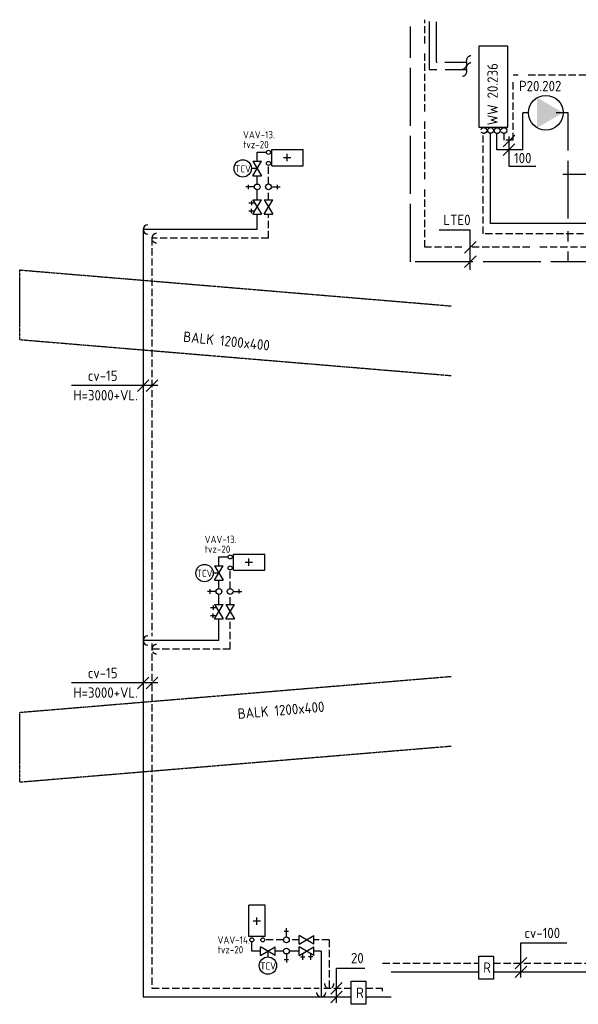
# Model space of a CAD drawing. Extents: x 7383 to 741080, y -570072 to -203000.
# Tile 6 of 45: x 336801 to 346461, y -286068 to -269047. Entities that reach past the tile are written whole.
import ezdxf

# ---------------------------------------------------------------- set-up
doc = ezdxf.new("R2010")
doc.units = 0
doc.header["$LTSCALE"] = 25
for name, pattern in [('2322105', [47, 40, -7]), ('2322106', [47, 5, -2, 5, -2, 5, -2, 5, -2, 5, -2, 5, -7]), ('2322107', [2000, 1000, 1000]), ('2322108', [7, 5, -2]), ('DASHED', [0.75, 0.5, -0.25]), ('DASHED2', [0.375, 0.25, -0.125]), ('HIDDEN', [0.375, 0.25, -0.125])]:
    doc.linetypes.add(name, pattern=pattern)
for name, color, linetype in [('000Vermogens2', 7, 'CONTINUOUS'), ('60', 7, 'CONTINUOUS'), ('60-CV', 3, 'CONTINUOUS'), ('61', 4, 'CONTINUOUS'), ('SYM-W', 7, 'CONTINUOUS'), ('WL5501--', 130, 'CONTINUOUS'), ('WL5501--_GKW-A', 4, 'CONTINUOUS'), ('WL5502--', 130, 'CONTINUOUS'), ('WL5502--_GKW-R', 4, 'HIDDEN'), ('WL55222-_LTEO-A', 2, 'CONTINUOUS'), ('WL55232-_LTEO-R', 2, 'HIDDEN'), ('WL561---_AANVOER', 10, 'CONTINUOUS'), ('WL561---_RETOUR', 10, 'CONTINUOUS'), ('WL5611--_CV-A', 3, 'CONTINUOUS'), ('WL5612--_CV-R', 3, 'DASHED2'), ('WM570---_MATEN-M', 7, 'CONTINUOUS')]:
    doc.layers.add(name, color=color, linetype=linetype)
doc.styles.add('ISO', font='ISO.SHX')

# ---------------------------------------------------------------- blocks, each defined once
blk = doc.blocks.new('$MAAT')
at = {"layer": 'SYM-W', "color": 1}
blk.add_line((1, 1), (-1, -1), dxfattribs=at)
blk = doc.blocks.new('9-21')
at = {"layer": '61', "color": 2}
blk.add_lwpolyline([(14, 2.5), (0, 2.5), (0, -2.5), (14, -2.5)], close=True, dxfattribs=at)
blk = doc.blocks.new('W3-41')
at = {"layer": 'SYM-W', "color": 2}
blk.add_circle((3, 0), 3, dxfattribs=at)
blk.add_solid([(6, 0), (1.5, 2.6), (1.5, -2.6)], dxfattribs=at)
blk = doc.blocks.new('3-12')
at = {"layer": 'SYM-W', "color": 2}
for p, q in [((-2.5, 1.5), (-2.5, -1.5)), ((2.5, 1.5), (-2.5, -1.5)), ((-2.5, 1.5), (2.5, -1.5)), ((0, 0), (0, 2)), ((2.5, 1.5), (2.5, -1.5))]:
    blk.add_line(p, q, dxfattribs=at)
blk.add_circle((0, 5), 3, dxfattribs=at)
blk = doc.blocks.new('W3-31')
at = {"layer": 'SYM-W', "color": 2}
for p, q in [((0, 1), (0, 4)), ((-0.75, 3), (0.75, 3))]:
    blk.add_line(p, q, dxfattribs=at)
blk.add_circle((0, 0), 1, dxfattribs=at)
blk = doc.blocks.new('A$C7BF441B9')
at = {"layer": '60', "color": 7}
for q in [(14978, -12168), (15442, -12681)]:
    blk.add_line((14978, -12681), q, dxfattribs=at)
at = {"layer": '60', "color": 1}
blk.add_line((15909, -12819), (16346, -12819), dxfattribs=at)
at = {"layer": '60-CV', "color": 3, "linetype": 'DASHED'}
for p, q in [((14830, -10980), (14830, -10980)), ((12791, -26942), (12791, -26892))]:
    blk.add_line(p, q, dxfattribs=at)
at = {"layer": '60-CV', "color": 3}
blk.add_line((14980, -10980), (14980, -10980), dxfattribs=at)
at = {"layer": '60-CV', "color": 7}
for p, q in [((8901, -16474), (7410, -16474)), ((8901, -21614), (7410, -21614)), ((15182, -26108), (15979, -26108)), ((15182, -26708), (15182, -26108)), ((11994, -26542), (12481, -26542)), ((11994, -27142), (11994, -26542))]:
    blk.add_line(p, q, dxfattribs=at)
at = {"layer": '60-CV', "color": 2, "linetype": 'Continuous'}
for points in [[(14706, -26735), (14456, -26735), (14456, -26335), (14706, -26335)], [(12498, -27169), (12248, -27169), (12248, -26769), (12498, -26769)]]:
    blk.add_lwpolyline(points, close=True, dxfattribs=at)
at = {"layer": 'SYM-W', "color": 2}
for p, q in [((10876, -12392), (11415, -12392)), ((10876, -12672), (10876, -12392)), ((11415, -12672), (11415, -12392)), ((11077, -12531), (11203, -12531)), ((11140, -12594), (11140, -12468)), ((10876, -12672), (11415, -12672)), ((10548, -13513), (10698, -13263)), ((10548, -13263), (10698, -13513)), ((10548, -13263), (10698, -13263)), ((10743, -13262), (10893, -13512)), ((10743, -13512), (10893, -13262)), ((10743, -13262), (10893, -13262)), ((10582, -13319), (10475, -13319)), ((10525, -13281), (10525, -13356)), ((10525, -13494), (10525, -13419)), ((10582, -13457), (10475, -13457)), ((10548, -13513), (10698, -13513)), ((10743, -13512), (10893, -13512)), ((10214, -19386), (10752, -19386)), ((10214, -19666), (10214, -19386)), ((10752, -19666), (10752, -19386)), ((10414, -19525), (10540, -19525)), ((10477, -19588), (10477, -19462)), ((10214, -19666), (10752, -19666)), ((9919, -20313), (9812, -20313)), ((9862, -20275), (9862, -20350)), ((9862, -20488), (9862, -20413)), ((9886, -20257), (10036, -20257)), ((9886, -20507), (10036, -20257)), ((9886, -20257), (10036, -20507)), ((10080, -20256), (10230, -20256)), ((10080, -20256), (10230, -20506)), ((10080, -20506), (10230, -20256)), ((9919, -20451), (9812, -20451)), ((9886, -20507), (10036, -20507)), ((10080, -20506), (10230, -20506)), ((10760, -25458), (10480, -25458)), ((10480, -25996), (10480, -25458)), ((10760, -25996), (10760, -25458)), ((10618, -25796), (10618, -25670)), ((10681, -25733), (10555, -25733)), ((10760, -25996), (10480, -25996)), ((11350, -26130), (11600, -25980)), ((11600, -26130), (11350, -25980)), ((11350, -26130), (11350, -25980)), ((11600, -26130), (11600, -25980)), ((11600, -26324), (11350, -26174)), ((11350, -26324), (11600, -26174)), ((11350, -26324), (11350, -26174)), ((11600, -26324), (11600, -26174)), ((11369, -26348), (11444, -26348)), ((11406, -26291), (11406, -26398)), ((11582, -26348), (11507, -26348)), ((11544, -26291), (11544, -26398))]:
    blk.add_line(p, q, dxfattribs=at)
at = {"layer": 'WL5501--', "linetype": '2322105'}
for p, q in [((13273, -14333), (13273, -10265)), ((15217, -12398), (15217, -11758)), ((15309, -11758), (15217, -11758)), ((16001, -11758), (15792, -11758)), ((16001, -13587), (16001, -11758)), ((14765, -12398), (14765, -12129)), ((15217, -12398), (14765, -12398)), ((16001, -13982), (16001, -13805)), ((16001, -14333), (16001, -14157)), ((20227, -14333), (13273, -14333))]:
    blk.add_line(p, q, dxfattribs=at)
blk.add_circle((14772, -12066), 50, dxfattribs=at)
at = {"layer": 'WL5501--_GKW-A', "color": 7}
for p in [(13768, -13782), (14306, -14471)]:
    blk.add_line(p, (14306, -13782), dxfattribs=at)
at = {"layer": 'WL5502--', "linetype": '2322106'}
for p, q in [((13523, -14083), (13523, -10148)), ((16308, -11105), (15049, -11105)), ((15049, -12230), (15049, -11105)), ((15049, -12230), (14890, -12230)), ((20037, -14083), (13523, -14083))]:
    blk.add_line(p, q, dxfattribs=at)
blk.add_circle((14889, -12064), 50, dxfattribs=at)
at = {"layer": 'WL5502--_GKW-R'}
blk.add_line((14890, -12230), (14890, -12116), dxfattribs=at)
at = {"layer": 'WL55222-_LTEO-A'}
for p, q in [((13595, -10178), (13595, -11007)), ((13595, -11007), (13727, -11007)), ((13870, -11007), (14243, -11007))]:
    blk.add_line(p, q, dxfattribs=at)
at = {"layer": 'WL55232-_LTEO-R'}
for p, q in [((13719, -10188), (13719, -10883)), ((13719, -10883), (13734, -10883)), ((13867, -10883), (14243, -10883))]:
    blk.add_line(p, q, dxfattribs=at)
at = {"layer": 'WL55232-_LTEO-R', "color": 1}
for centre, radius, start, end in [((14155, -10913), 92.5, 279.7647, 19.0177), ((14322, -10856), 83.7, 92.169, 198.6236), ((14155, -11037), 92.5, 279.7647, 19.0177), ((14322, -10980), 83.7, 92.169, 198.6236)]:
    blk.add_arc(centre, radius, start, end, dxfattribs=at)
at = {"layer": 'WL561---_AANVOER', "linetype": '2322107'}
for p, q in [((14654, -13673), (14654, -12117)), ((10623, -12594), (10623, -12440)), ((10623, -12440), (10782, -12440)), ((10623, -12987), (10623, -12846)), ((10623, -13264), (10623, -13089)), ((10623, -13775), (10623, -13513)), ((8651, -13775), (8651, -27042)), ((10623, -13775), (8651, -13775)), ((19780, -13673), (14654, -13673)), ((9961, -19588), (9961, -19434)), ((9961, -19434), (10119, -19434)), ((9961, -19981), (9961, -19840)), ((9961, -20258), (9961, -20083)), ((9961, -20880), (9961, -20507)), ((9961, -20880), (8651, -20880)), ((10527, -26249), (10527, -26091)), ((10681, -26249), (10527, -26249)), ((11074, -26249), (10933, -26249)), ((11351, -26249), (11176, -26249)), ((11728, -26249), (11600, -26249)), ((11728, -26249), (11728, -27042)), ((12941, -26608), (14456, -26608)), ((14706, -26608), (17785, -26608)), ((8651, -27042), (12248, -27042)), ((12498, -27042), (12941, -27042))]:
    blk.add_line(p, q, dxfattribs=at)
blk.add_circle((14659, -12062), 50, dxfattribs=at)
for centre, start, end in [((8731, -13775), 90, 270), ((8731, -20880), 90, 270), ((11728, -26962), 180, 0)]:
    blk.add_arc(centre, 80.4, start, end, dxfattribs=at)
at = {"layer": 'WL561---_RETOUR', "linetype": '2322108'}
for p, q in [((14530, -13849), (14530, -12105)), ((10818, -12989), (10818, -12666)), ((10818, -13264), (10818, -13089)), ((10818, -13925), (10818, -13513)), ((8801, -13925), (8801, -20805)), ((10818, -13925), (8801, -13925)), ((19941, -13849), (14530, -13849)), ((10155, -19983), (10155, -19661)), ((10155, -20258), (10155, -20083)), ((10155, -21030), (10155, -20507)), ((8801, -20930), (8801, -26892)), ((10155, -21030), (8801, -21030)), ((11076, -26055), (10754, -26055)), ((11351, -26055), (11176, -26055)), ((11867, -26055), (11600, -26055)), ((11867, -26055), (11867, -26892)), ((12791, -26458), (14456, -26458)), ((14706, -26458), (17713, -26458)), ((8801, -26892), (11693, -26892)), ((11775, -26892), (12248, -26892)), ((12498, -26892), (12791, -26892))]:
    blk.add_line(p, q, dxfattribs=at)
blk.add_circle((14541, -12064), 50, dxfattribs=at)
for centre, start, end in [((8881, -13925), 90, 270), ((8881, -21030), 90, 270), ((11867, -26812), 180, 0)]:
    blk.add_arc(centre, 80.4, start, end, dxfattribs=at)
at = {"layer": 'WL5611--_CV-A', "color": 1, "linetype": 'Continuous'}
for centre in [(10818, -12441), (10155, -19435), (10529, -26055)]:
    blk.add_circle(centre, 35, dxfattribs=at)
at = {"layer": 'WL5612--_CV-R', "color": 1, "linetype": 'Continuous'}
for centre in [(10818, -12632), (10155, -19626), (10719, -26055)]:
    blk.add_circle(centre, 35, dxfattribs=at)
at = {"layer": 'WM570---_MATEN-M', "linetype": 'DASHED'}
for p, q in [((6515, -14474), (13975, -15096)), ((6515, -15678), (6515, -14474)), ((6515, -15678), (13975, -16300)), ((6515, -22122), (13975, -21500)), ((6515, -23326), (6515, -22122)), ((6515, -23326), (13975, -22704))]:
    blk.add_line(p, q, dxfattribs=at)
at = {"layer": '60', "linetype": 'Continuous', "xscale": 100, "yscale": 100, "zscale": 100, "rotation": 90}
blk.add_blockref('9-21', (14705, -12007), dxfattribs=at)
at = {"layer": '60', "color": 1, "linetype": 'Continuous', "xscale": 100, "yscale": 100, "zscale": 100}
blk.add_blockref('W3-41', (15312, -11756), dxfattribs=at)
at = {"layer": '60', "color": 7, "xscale": 100, "yscale": 100, "zscale": 100, "rotation": 180}
for p in [(14978, -12246), (14978, -12396)]:
    blk.add_blockref('$MAAT', p, dxfattribs=at)
at = {"layer": '60-CV', "color": 7, "xscale": 100, "yscale": 100, "zscale": 100}
for p in [(8651, -16474), (8801, -16474), (8651, -21614), (8801, -21614), (15182, -26458), (15182, -26608), (11994, -26892), (11994, -27042)]:
    blk.add_blockref('$MAAT', p, dxfattribs=at)
at = {"layer": 'WL5501--_GKW-A', "color": 7, "xscale": 100, "yscale": 100, "zscale": 100, "rotation": 180}
for p in [(14306, -14083), (14306, -14330)]:
    blk.add_blockref('$MAAT', p, dxfattribs=at)
at = {"layer": 'WL5611--_CV-A', "linetype": 'Continuous', "xscale": 50, "yscale": 50, "zscale": 50}
for p, rotation in [((10623, -12720), 90), ((9961, -19714), 90), ((10807, -26249), 180)]:
    blk.add_blockref('3-12', p, dxfattribs=dict(at, rotation=rotation))
at = {"layer": 'WL5612--_CV-R', "color": 3, "linetype": 'Continuous', "xscale": 50, "yscale": 50, "zscale": 50}
for p, rotation in [((10623, -13039), 90), ((10818, -13038), 270), ((9961, -20033), 90), ((10155, -20032), 270), ((11126, -26249), 180)]:
    blk.add_blockref('W3-31', p, dxfattribs=dict(at, rotation=rotation))
blk.add_blockref('W3-31', (11126, -26055), dxfattribs=at)
at = {"layer": '60', "color": 1, "linetype": 'Continuous', "style": 'ISO'}
blk.add_text('WW 20.236', height=180, rotation=90, dxfattribs=at).set_placement((14783, -11973))
for s, p in [('P20.202', (15148, -11385)), ('R', (14530, -26625)), ('R', (12332, -27059))]:
    blk.add_text(s, height=180, dxfattribs=at).set_placement(p)
at = {"layer": '60', "color": 7, "style": 'ISO'}
blk.add_text('100', height=180, dxfattribs=at).set_placement((15063, -12630))
at = {"layer": '60-CV', "color": 7, "style": 'ISO'}
for s, p in [('cv-15', (7693, -16393)), ('H=3000+VL.', (7445, -16731)), ('cv-15', (7693, -21532)), ('H=3000+VL.', (7445, -21871)), ('cv-100', (15242, -26026)), ('20', (12243, -26460))]:
    blk.add_text(s, height=180, dxfattribs=at).set_placement(p)
at = {"layer": 'WL5501--_GKW-A', "color": 7, "style": 'ISO'}
blk.add_text('LTE0', height=180, dxfattribs=at).set_placement((13842, -13700))
at = {"layer": 'WL5611--_CV-A', "color": 7, "linetype": 'Continuous', "style": 'ISO'}
for s, p in [('VAV-13.', (10377, -12200)), ('tvz-20', (10377, -12370)), ('VAV-13.', (9714, -19195)), ('tvz-20', (9714, -19364)), ('VAV-14.', (9937, -26120)), ('tvz-20', (9937, -26289))]:
    blk.add_text(s, height=126, dxfattribs=at).set_placement(p)
at = {"layer": 'WL5611--_CV-A', "color": 1, "linetype": 'Continuous', "style": 'ISO'}
for p in [(10241, -12790), (9578, -19784), (10675, -26569)]:
    blk.add_text('TCV', height=126, dxfattribs=at).set_placement(p)
at = {"layer": 'WM570---_MATEN-M', "color": 7, "style": 'ISO'}
for rotation, p in [(354.0237, (9336, -15714)), (4.764, (10293, -22237))]:
    blk.add_text('BALK 1200x400', height=180, rotation=rotation, dxfattribs=at).set_placement(p)

msp = doc.modelspace()

# ---------------------------------------------------------------- block references
at = {"layer": '000Vermogens2', "linetype": 'Continuous'}
msp.add_blockref('A$C7BF441B9', (330285.6, -258898.8), dxfattribs=at)

doc.saveas('drawing.dxf')
